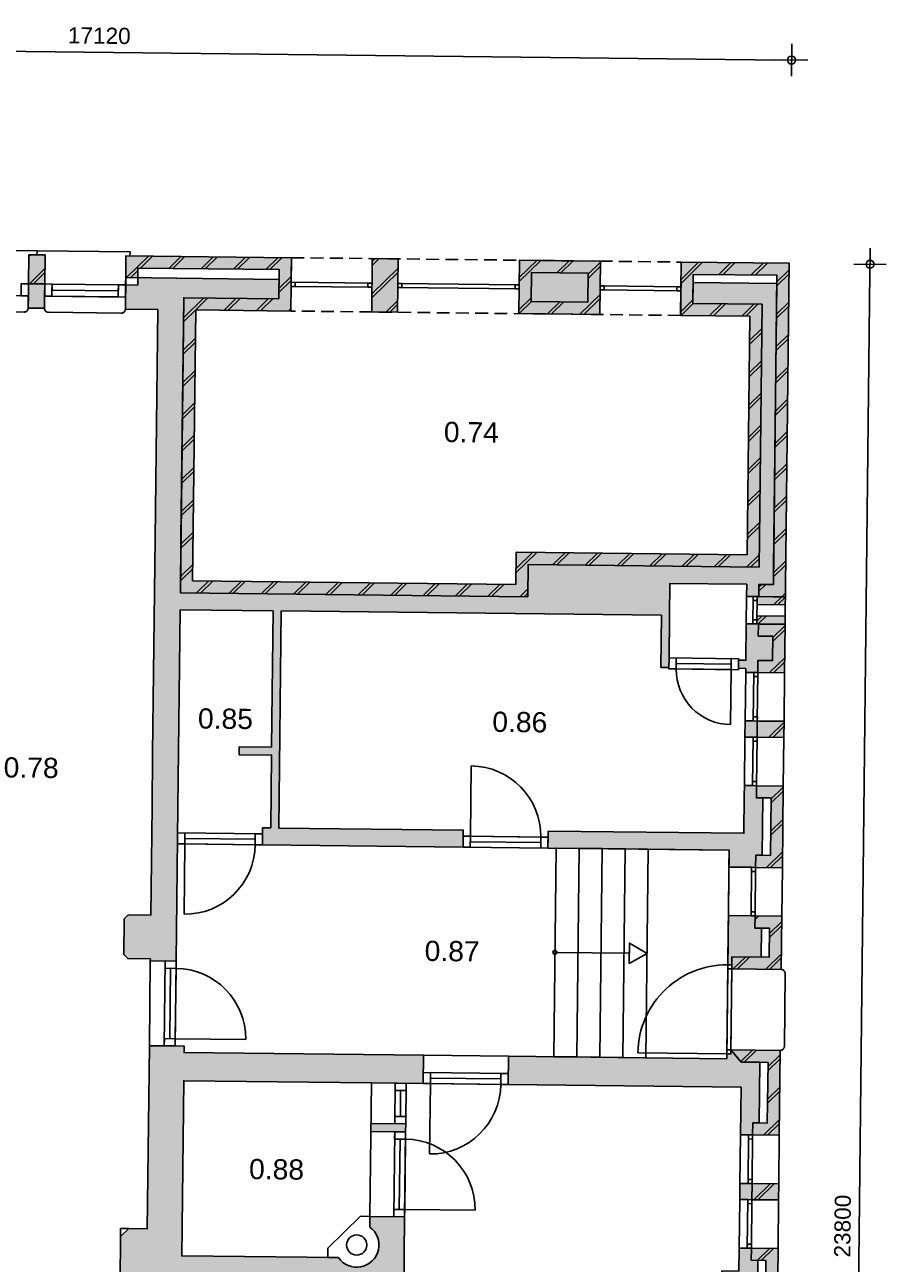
# Model space of a CAD drawing. Header units: millimetres. Extents: x -5500 to 79887, y -71178 to 5500.
# Tile 18 of 18: x 69237 to 79887, y -22100 to -6783. Entities that reach past the tile are written whole.
import ezdxf

# ---------------------------------------------------------------- set-up
doc = ezdxf.new("R2010")
doc.units = ezdxf.units.MM
doc.header["$LTSCALE"] = 100
doc.linetypes.add('begane grond_deel 2$0$DASHED2', pattern=[9.525, 6.35, -3.175])
for name, color, linetype in [('A--M$1A_MAATVOERING', 1, 'Continuous'), ('begane grond_deel 2$0$A--A21--_BUITENWAND', 9, 'Continuous'), ('begane grond_deel 2$0$A--A22--_BINNENWAND', 9, 'Continuous'), ('begane grond_deel 2$0$A--L21--_BUITENWAND', 2, 'Continuous'), ('begane grond_deel 2$0$A--L22--_BINNENWAND', 2, 'Continuous'), ('begane grond_deel 2$0$A--L24--_TRAPPEN', 1, 'Continuous'), ('begane grond_deel 2$0$A--L31--_BUITENKOZIJN', 1, 'Continuous'), ('begane grond_deel 2$0$A--L32--_BINNENKOZIJN', 1, 'Continuous'), ('begane grond_deel 2$0$A--T$1A_0_25MM', 4, 'Continuous')]:
    doc.layers.add(name, color=color, linetype=linetype)
doc.styles.add('begane grond_deel 2$0$TEXT-0_25', font='arial.ttf', dxfattribs={"height": 250})
doc.styles.add('TEXT-0_20', font='arial.ttf', dxfattribs={"height": 200})
doc.dimstyles.new('DIM-2', dxfattribs={"dimscale": 100, "dimtxt": 2, "dimasz": 1, "dimexe": 0, "dimexo": 0, "dimgap": 0, "dimtad": 0, "dimdec": 0, "dimzin": 0, "dimdsep": 46, "dimtxsty": 'TEXT-0_20', "dimblk1": 'MAATPUNT', "dimblk2": 'MAATPUNT', "dimsah": 1, "dimcen": 0, "dimse1": 1, "dimse2": 1, "dimclrd": 9, "dimclre": 1, "dimclrt": 2, "dimazin": 0, "dimtfac": 0.75, "dimtdec": 0, "dimtix": 1, "dimtmove": 2, "dimatfit": 3, "dimfxl": 1, "dimtvp": 1, "dimtolj": 1, "dimtzin": 0, "dimarcsym": 0})
pattern_1 = [(44.3514, (28751.47, -32919.44), (-197.7232, 202.2513), []), (44.3514, (28801.47, -32920), (-197.7232, 202.2513), [])]

# ---------------------------------------------------------------- blocks, each defined once
blk = doc.blocks.new('MAATPUNT')
at = {"color": 9, "linetype": 'Continuous'}
for p, q in [((0, 2), (0, -2)), ((-2, 0), (2, 0))]:
    blk.add_line(p, q, dxfattribs=at)
at = {"color": 1, "linetype": 'Continuous'}
blk.add_circle((0, 0), 0.5, dxfattribs=at)
blk = doc.blocks.new('*D354')
at = {"layer": 'A--M$1A_MAATVOERING', "color": 9, "lineweight": -2}
blk.add_line((61697, -7027), (78616, -7219), dxfattribs=at)
at = {"layer": 'A--M$1A_MAATVOERING', "color": 9, "lineweight": -2, "xscale": 100, "yscale": 100, "zscale": 100}
for p, rotation in [((61597, -7026), 179.351396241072), ((78716, -7220), 359.351396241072)]:
    blk.add_blockref('MAATPUNT', p, dxfattribs=dict(at, rotation=rotation))
at = {"layer": 'A--M$1A_MAATVOERING', "color": 2, "insert": (70158, -6919), "char_height": 200, "attachment_point": 5, "rotation": 359.3514, "style": 'TEXT-0_20'}
blk.add_mtext('\\A1;17120', dxfattribs=at)
blk = doc.blocks.new('*D355')
at = {"layer": 'A--M$1A_MAATVOERING', "color": 9, "lineweight": -2}
blk.add_line((79418, -33443), (79686, -9845), dxfattribs=at)
at = {"layer": 'A--M$1A_MAATVOERING', "color": 9, "lineweight": -2, "xscale": 100, "yscale": 100, "zscale": 100}
for p, rotation in [((79687, -9745), 89.351396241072), ((79417, -33543), 269.351396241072)]:
    blk.add_blockref('MAATPUNT', p, dxfattribs=dict(at, rotation=rotation))
at = {"layer": 'A--M$1A_MAATVOERING', "color": 2, "insert": (79348, -21641), "char_height": 200, "attachment_point": 5, "rotation": 89.3514, "style": 'TEXT-0_20'}
blk.add_mtext('\\A1;23800', dxfattribs=at)
blk = doc.blocks.new('begane grond_deel 2$0$bi_d_koz_1050')
at = {"layer": 'begane grond_deel 2$0$A--L31--_BUITENKOZIJN', "color": 1}
for points in [[(-135, 0), (0, 0), (0, -90), (-135, -90)], [(-135, -960), (-67.5, -960), (-67.5, -90), (-135, -90)], [(-135, -960), (0, -960), (0, -1050), (-135, -1050)]]:
    blk.add_lwpolyline(points, close=True, dxfattribs=at)
at = {"layer": 'begane grond_deel 2$0$A--L31--_BUITENKOZIJN', "color": 9}
blk.add_lwpolyline([(-135, 0), (-135, -1050), (0, -1050), (0, 0)], close=True, dxfattribs=at)
blk.add_lwpolyline([(-135, -90), (-1005, -90)], dxfattribs=at)
blk.add_arc((-135, -90), 870, 180, 270, dxfattribs=at)

msp = doc.modelspace()

# ---------------------------------------------------------------- hatches: boundary and pattern name
at = {"layer": 'begane grond_deel 2$0$A--A21--_BUITENWAND'}
h = msp.add_hatch(dxfattribs=at)
h.set_pattern_fill('BAKSTEEN', color=256, scale=100, angle=359.3514, style=0)
h.set_pattern_definition([(44.3514, (28750.46, -33009.44), (-197.7232, 202.2513), []), (44.3514, (28800.45, -33010), (-197.7232, 202.2513), [])])
h.paths.add_polyline_path([(69487.7, -9629.1), (69287.7, -9626.8), (69283.7, -9986.8), (69483.7, -9989.1)])
for points in [[(69487.7, -9629.1), (69287.7, -9626.8), (69283.7, -9986.8), (69483.7, -9989.1)], [(78492.2, -13706.3), (78312.2, -13704.2), (78310.5, -13854.2), (78490.5, -13856.3), (78640.4, -13858), (78642.1, -13708), (78687.1, -9733.2), (77352.9, -9718.1), (77349.5, -10023.1), (77348.9, -10073.1), (77345.4, -10378.1), (78199.7, -10387.8), (78166.3, -13337.6), (75312.2, -13305.3), (75307.6, -13705.2), (71312.2, -13660), (71350.1, -10310.2), (72525.7, -10323.5), (72529.2, -10018.5), (72529.8, -9968.5), (72533.2, -9663.6), (70487.7, -9640.4), (70484.9, -9885.4), (70484.6, -9910.4), (70634.6, -9912.1), (70636, -9792.1), (72381.5, -9811.9), (72380.2, -9931.8), (72378.6, -10071.8), (72377.5, -10171.8), (71201.8, -10158.5), (71168.1, -13138.3), (71160.5, -13808.3), (75455.9, -13856.9), (75460.5, -13456.9), (78314.6, -13489.3), (78351.4, -10239.5), (77497.1, -10229.8), (77500.1, -9969.8), (77501.2, -9869.8), (78535.5, -9881.5), (78534.3, -9981.5), (78494.6, -13491.3)], [(78640.4, -13858), (78639.3, -13958), (78289.3, -13954), (78290.5, -13854)], [(78637.7, -14098), (78636.6, -14197.9), (78286.6, -14194), (78287.8, -14094)], [(78300.4, -14744.2), (78299.8, -14794.2), (78629.8, -14797.9), (78636.6, -14197.9), (78486.6, -14196.2), (78306.6, -14194.2), (78304.9, -14344.2), (78484.9, -14346.2), (78481.5, -14646.2), (78301.5, -14644.2)], [(78623, -15397.9), (78293, -15394.1), (78290.8, -15594.1), (78620.8, -15597.9)], [(78274.2, -17054), (78272.5, -17204), (78602.5, -17207.8), (78614, -16197.8), (78284, -16194.1), (78282.3, -16344.1), (78462.3, -16346.1), (78454.2, -17056.1)], [(77980, -18310.8), (77978.3, -18460.8), (78588.3, -18467.7), (78595.7, -17807.7), (78265.8, -17804), (78264.1, -17954), (78444, -17956), (78440, -18316)], [(78236.8, -20363.8), (78235.1, -20513.8), (78565.1, -20517.5), (78576.9, -19467.6), (77967, -19460.7), (78095.3, -19612.2), (78425.3, -19615.9), (78416.8, -20365.9)], [(78558.3, -21117.5), (78228.3, -21113.8), (78226, -21313.8), (78556, -21317.5)], [(78197.3, -23853.6), (78195.6, -24003.6), (78525.5, -24007.3), (78549.2, -21917.4), (78219.2, -21913.7), (78217.5, -22063.7), (78397.5, -22065.7), (78377.3, -23855.6)]]:
    msp.add_hatch(color=8, dxfattribs=at).paths.add_polyline_path(points)
h = msp.add_hatch(dxfattribs=at)
h.set_pattern_fill('BAKSTEEN', color=256, scale=100, angle=359.3514, style=0)
h.set_pattern_definition([(44.3514, (28828.45, -26119.88), (-197.7232, 202.2513), []), (44.3514, (28878.45, -26120.44), (-197.7232, 202.2513), [])])
h.paths.add_polyline_path([(78274.2, -17054), (78272.5, -17204), (78602.5, -17207.8), (78614, -16197.8), (78284, -16194.1), (78282.3, -16344.1), (78462.3, -16346.1), (78454.2, -17056.1)])
h = msp.add_hatch(dxfattribs=at)
h.set_pattern_fill('BAKSTEEN', color=256, scale=100, angle=359.3514, style=0)
h.set_pattern_definition([(44.3514, (28814.2, -27379.8), (-197.7232, 202.2513), []), (44.3514, (28864.18, -27380.36), (-197.7232, 202.2513), [])])
h.paths.add_polyline_path([(77980, -18310.8), (77978.3, -18460.8), (78588.3, -18467.7), (78595.7, -17807.7), (78265.8, -17804), (78264.1, -17954), (78444, -17956), (78440, -18316)])
h = msp.add_hatch(dxfattribs=at)
h.set_pattern_fill('BAKSTEEN', color=256, scale=100, angle=359.3514, style=0)
h.set_pattern_definition([(44.3514, (28790.98, -29429.67), (-197.7232, 202.2513), []), (44.3514, (28840.98, -29430.23), (-197.7232, 202.2513), [])])
h.paths.add_polyline_path([(78236.8, -20363.8), (78235.1, -20513.8), (78565.1, -20517.5), (78576.9, -19467.6), (77967, -19460.7), (78095.3, -19612.2), (78425.3, -19615.9), (78416.8, -20365.9)])
h = msp.add_hatch(dxfattribs=at)
h.set_pattern_fill('BAKSTEEN', color=256, scale=100, angle=359.3514, style=0)
h.set_pattern_definition(pattern_1)
h.paths.add_polyline_path([(78197.3, -23853.6), (78195.6, -24003.6), (78525.5, -24007.3), (78549.2, -21917.4), (78219.2, -21913.7), (78217.5, -22063.7), (78397.5, -22065.7), (78377.3, -23855.6)])
at = {"layer": 'begane grond_deel 2$0$A--A22--_BINNENWAND'}
h = msp.add_hatch(dxfattribs=at)
h.set_pattern_fill('BAKSTEEN', color=256, scale=100, angle=359.3514, style=0)
h.set_pattern_definition(pattern_1)
h.paths.add_polyline_path([(78490.5, -13856.3), (78640.4, -13858), (78642.1, -13708), (78687.1, -9733.2), (77352.9, -9718.1), (77349.5, -10023.1), (77348.9, -10073.1), (77345.4, -10378.1), (78199.7, -10387.8), (78166.3, -13337.6), (75312.2, -13305.3), (75307.6, -13705.2), (71312.2, -13660), (71350.1, -10310.2), (72525.7, -10323.5), (72529.2, -10018.5), (72529.8, -9968.5), (72533.2, -9663.6), (70537.7, -9641), (70487.7, -9640.4), (70484.9, -9885.4), (70484.6, -9910.4), (70634.6, -9912.1), (70636, -9792.1), (72381.5, -9811.9), (72380.2, -9931.8), (72378.6, -10071.8), (72377.5, -10171.8), (71201.8, -10158.5), (71168.1, -13138.3), (71160.5, -13808.3), (75455.9, -13856.9), (75460.5, -13456.9), (78314.6, -13489.3), (78351.4, -10239.5), (77497.1, -10229.8), (77500.1, -9969.8), (77501.2, -9869.8), (78535.5, -9881.5), (78534.3, -9981.5), (78494.6, -13491.3), (78492.2, -13706.3), (78312.2, -13704.2), (78310.5, -13854.2)])
for color, points in [(8, [(73525.7, -10334.8), (73845.7, -10338.5), (73849.1, -10033.5), (73849.7, -9983.5), (73853.1, -9678.5), (73533.2, -9674.9), (73529.7, -9979.9), (73529.1, -10029.9)]), (256, [(72308.1, -14031.3), (72289, -15716.2), (71889, -15711.7), (71887.9, -15811.7), (72287.9, -15816.2), (72277.7, -16716.1), (72177.7, -16715), (72176.8, -16790), (72175.3, -16925), (74655.2, -16953.1), (74656.7, -16818.1), (74657.5, -16743.1), (72377.7, -16717.3), (72408.1, -14032.4), (77107.8, -14085.6), (77100.5, -14730.6), (77200.5, -14731.7), (77201.6, -14631.7), (77207.8, -14086.8), (77212.2, -13691.8), (78162.2, -13702.5), (78160.5, -13852.5), (78240.5, -13853.4), (78290.5, -13854), (78310.5, -13854.2), (78312.2, -13704.2), (78492.2, -13706.3), (78494.6, -13491.3), (78534.3, -9981.5), (77500.1, -9969.8), (77497.1, -10229.8), (78351.4, -10239.5), (78314.6, -13489.3), (75460.5, -13456.9), (75455.9, -13856.9), (71160.5, -13808.3), (71168.1, -13138.3), (71201.8, -10158.5), (72377.5, -10171.8), (72378.6, -10071.8), (72380.2, -9931.8), (70634.6, -9912.1), (70633.6, -10002.1), (70483.6, -10000.4), (70481.9, -10150.4), (70480.2, -10300.4), (70880.2, -10304.9), (70848.1, -13134.7), (70840.7, -13794.7), (70818, -15794.5), (70810.6, -16454.5), (70795.4, -17794.4), (70515.4, -17791.2), (70464.8, -17840.7), (70459.9, -18280.6), (70509.3, -18331.2), (70789.3, -18334.4), (70789, -18359.4), (70974, -18361.5), (71109, -18363), (71125.4, -16913.1), (71126.9, -16778.1), (71130.5, -16458.1), (71158.2, -14018.3)]), (256, [(75497.3, -10207.2), (76197.2, -10215.1), (76201.3, -9855.1), (75501.3, -9847.2)]), (256, [(69483.7, -9989.1), (69283.7, -9986.8), (69280.3, -10286.8), (69480.3, -10289)]), (256, [(78150.4, -14742.5), (78149.8, -14792.5), (78249.8, -14793.6), (78299.8, -14794.2), (78300.4, -14744.2), (78301.5, -14644.2), (78481.5, -14646.2), (78484.9, -14346.2), (78304.9, -14344.2), (78306.6, -14194.2), (78236.6, -14193.4), (78156.6, -14192.5), (78151.5, -14642.5), (78061.5, -14641.5), (78060.4, -14741.5)]), (256, [(78140.8, -15592.4), (78240.8, -15593.6), (78290.8, -15594.1), (78293, -15394.1), (78243, -15393.6), (78143, -15392.4)]), (256, [(76375, -16972.5), (76660, -16975.7), (76945, -16979), (77944.9, -16990.3), (77942.6, -17200.3), (78222.6, -17203.4), (78272.5, -17204), (78274.2, -17054), (78354.2, -17054.9), (78362.3, -16345), (78282.3, -16344.1), (78284, -16194.1), (78234, -16193.5), (78134, -16192.4), (78133.9, -16201.1), (78132.6, -16314.9), (78127.3, -16782.3), (75707.5, -16754.9), (75706.6, -16829.9), (75705.1, -16964.9), (75805.1, -16966.1), (76090.1, -16969.3)]), (256, [(77928.9, -18410.2), (77978.9, -18410.8), (77980, -18310.8), (78340, -18314.8), (78344.1, -17954.9), (78264.1, -17954), (78265.8, -17804), (78215.8, -17803.4), (77935.8, -17800.2), (77935.7, -17809), (77934.4, -17922.7)]), (256, [(70742.9, -22434.1), (70685.7, -27483.8), (70105.7, -27477.2), (69975.7, -27475.8), (69824.1, -27624), (69807.6, -29074), (70047.6, -29076.7), (70046.5, -29176.7), (70256.5, -29179), (70258.7, -28979.1), (70988.7, -28987.3), (70996.6, -28287.4), (71326.6, -28291.1), (71334.1, -27631.1), (72095.6, -27639.8), (72934, -27649.3), (72926.5, -28309.2), (74136.4, -28322.9), (74140.4, -27972.9), (73860.4, -27969.8), (73874.6, -26714.8), (73444.6, -26710), (73443.1, -26841.6, -1.1844289), (73055.4, -27220.6), (72923.8, -27219.1), (71118.9, -27198.7), (71143.5, -25033.8), (73758.3, -25063.4), (73893.3, -25064.9), (73904, -24120), (73474, -24115.1), (73472.5, -24246.7, -1.1844289), (73084.8, -24625.8), (72953.2, -24624.3), (71148.3, -24603.8), (71172.8, -22439), (73787.7, -22468.6), (73922.7, -22470.1), (73933.4, -21525.2), (73503.4, -21520.3), (73501.9, -21651.9, -1.1844289), (73114.2, -22030.9), (72982.6, -22029.4), (71177.7, -22009), (71202.2, -19844.1), (73522.1, -19870.4), (73817, -19873.7), (73952, -19875.3), (74162, -19877.7), (74166, -19527.7), (71206.2, -19494.2), (71207.1, -19414.2), (71097.1, -19412.9), (70777.1, -19409.3), (70751.5, -21674.2), (70522.1, -21671.6), (70421, -21770.4), (70414.7, -22330.4), (70513.5, -22431.5)]), (256, [(76630.8, -19555.6), (76345.8, -19552.4), (76060.9, -19549.1), (75775.9, -19545.9), (75215.9, -19539.6), (75213.5, -19754.6), (75212, -19889.5), (78091.8, -19922.1), (78085.1, -20512.1), (78185.1, -20513.2), (78235.1, -20513.8), (78236.8, -20363.8), (78316.8, -20364.7), (78325.3, -19614.8), (78095.3, -19612.2), (78061.1, -19571.8), (77967, -19460.7), (77966.4, -19510.7), (77916.4, -19510.1), (77915.7, -19570.1), (76915.8, -19558.8)]), (256, [(73810.2, -20473.7), (73945.2, -20475.2), (73946.4, -20375.2), (73811.4, -20373.7), (73516.4, -20370.4), (73515.3, -20470.4)]), (256, [(78228.3, -21113.8), (78178.3, -21113.2), (78078.3, -21112.1), (78076, -21312.1), (78176, -21313.2), (78226, -21313.8)])]:
    msp.add_hatch(color=color, dxfattribs=at).paths.add_polyline_path(points)
h = msp.add_hatch(dxfattribs=at)
h.set_pattern_fill('BAKSTEEN', color=256, scale=100, angle=359.3514, style=0)
h.set_pattern_definition(pattern_1)
h.paths.add_polyline_path([(73525.7, -10334.8), (73845.7, -10338.5), (73849.1, -10033.5), (73849.7, -9983.5), (73853.1, -9678.5), (73533.2, -9674.9), (73529.7, -9979.9), (73529.1, -10029.9)])
h = msp.add_hatch(color=8, dxfattribs=at)
h.paths.add_polyline_path([(75345.6, -10355.4), (76345.5, -10366.8), (76349, -10061.8), (76349.5, -10011.8), (76353, -9706.8), (75353, -9695.5), (75349.6, -10000.5), (75349, -10050.5)])
h.paths.add_polyline_path([(76197.2, -10215.1), (75497.3, -10207.2), (75501.3, -9847.2), (76201.3, -9855.1)], flags=16)
h = msp.add_hatch(dxfattribs=at)
h.set_pattern_fill('BAKSTEEN', color=256, scale=100, angle=359.3514, style=0)
h.set_pattern_definition(pattern_1)
h.paths.add_polyline_path([(75345.6, -10355.4), (76345.5, -10366.8), (76349, -10061.8), (76349.5, -10011.8), (76353, -9706.8), (75353, -9695.5), (75349.6, -10000.5), (75349, -10050.5)])
h.paths.add_polyline_path([(76197.2, -10215.1), (75497.3, -10207.2), (75501.3, -9847.2), (76201.3, -9855.1)], flags=16)
h = msp.add_hatch(dxfattribs=at)
h.set_pattern_fill('BAKSTEEN', color=256, scale=100, angle=359.3514, style=0)
h.set_pattern_definition(pattern_1)
h.paths.add_polyline_path([(78490.5, -13856.3), (78310.5, -13854.2), (78290.5, -13854), (78289.9, -13904), (78289.3, -13954), (78639.3, -13958), (78640.4, -13858)])
h = msp.add_hatch(dxfattribs=at)
h.set_pattern_fill('BAKSTEEN', color=256, scale=100, angle=359.3514, style=0)
h.set_pattern_definition(pattern_1)
h.paths.add_polyline_path([(78636.6, -14197.9), (78637.7, -14098), (78287.8, -14094), (78286.6, -14194), (78306.6, -14194.2)])
h = msp.add_hatch(dxfattribs=at)
h.set_pattern_fill('BAKSTEEN', color=256, scale=100, angle=359.3514, style=0)
h.set_pattern_definition(pattern_1)
h.paths.add_polyline_path([(78300.4, -14744.2), (78299.8, -14794.2), (78629.8, -14797.9), (78636.6, -14197.9), (78486.6, -14196.2), (78306.6, -14194.2), (78304.9, -14344.2), (78484.9, -14346.2), (78481.5, -14646.2), (78301.5, -14644.2)])
h = msp.add_hatch(dxfattribs=at)
h.set_pattern_fill('BAKSTEEN', color=256, scale=100, angle=359.3514, style=0)
h.set_pattern_definition(pattern_1)
h.paths.add_polyline_path([(78623, -15397.9), (78293, -15394.1), (78290.8, -15594.1), (78620.8, -15597.9)])
h = msp.add_hatch(dxfattribs=at)
h.set_pattern_fill('BAKSTEEN', color=256, scale=100, angle=359.3514, style=0)
h.set_pattern_definition(pattern_1)
h.paths.add_polyline_path([(78558.3, -21117.5), (78228.3, -21113.8), (78226, -21313.8), (78556, -21317.5)])
h = msp.add_hatch(dxfattribs=at)
h.set_pattern_fill('BAKSTEEN', color=256, scale=100, angle=359.3514, style=0)
h.set_pattern_definition(pattern_1)
h.paths.add_polyline_path([(78558.3, -21117.5), (78228.3, -21113.8), (78226, -21313.8), (78556, -21317.5)])
h = msp.add_hatch(color=256, dxfattribs=at)
h.paths.add_polyline_path([(78069.2, -21912), (78066, -22197), (77856, -22194.6), (77846.1, -23072.1), (78056.1, -23074.4), (78045.6, -24001.9), (78195.6, -24003.6), (78197.3, -23853.6), (78277.3, -23854.5), (78297.5, -22064.6), (78217.5, -22063.7), (78219.2, -21913.7)])
h.paths.add_polyline_path([(77952.4, -22515.7), (78062.4, -22517), (78057.6, -22939.4), (77947.6, -22938.2)], flags=16)

# ---------------------------------------------------------------- linework, layer by layer
at = {"color": 9, "linetype": 'begane grond_deel 2$0$DASHED2', "ltscale": 0.25}
msp.add_lwpolyline([(72533.2, -9663.6), (77352.9, -9718.1), (77345.4, -10378.1), (72525.7, -10323.5)], close=True, dxfattribs=at)
for points in [[(78490.5, -13856.3), (78640.4, -13858)], [(78636.6, -14197.9), (78486.6, -14196.2)], [(73503.4, -21520.3), (73501.9, -21651.9)]]:
    msp.add_lwpolyline(points)
at = {"color": 1}
msp.add_lwpolyline([(78576.9, -19467.6), (77967, -19460.7), (77978.3, -18460.8), (78588.3, -18467.7, -0.4142136), (78637.7, -18518.2), (78627.5, -19418.2, -0.4142136)], format="xyb", close=True, dxfattribs=at)
at = {"layer": 'begane grond_deel 2$0$A--L21--_BUITENWAND'}
for points in [[(69287.7, -9626.8), (69487.7, -9629.1), (69483.7, -9989.1), (69283.7, -9986.8)], [(78492.2, -13706.3), (78312.2, -13704.2), (78310.5, -13854.2), (78640.4, -13858), (78642.1, -13708), (78687.1, -9733.2), (77352.9, -9718.1), (77345.4, -10378.1), (78199.7, -10387.8), (78166.3, -13337.6), (75312.2, -13305.3), (75307.6, -13705.2), (71312.2, -13660), (71350.1, -10310.2), (72525.7, -10323.5), (72533.2, -9663.6), (70487.7, -9640.4), (70484.9, -9885.4), (70483.6, -10000.4), (70633.6, -10002.1), (70636, -9792.1), (72381.5, -9811.9), (72377.5, -10171.8), (71201.8, -10158.5), (71160.5, -13808.3), (75455.9, -13856.9), (75460.5, -13456.9), (78314.6, -13489.3), (78351.4, -10239.5), (77497.1, -10229.8), (77501.2, -9869.8), (78535.5, -9881.5)], [(73845.7, -10338.5), (73525.7, -10334.8), (73533.2, -9674.9), (73853.1, -9678.5)], [(76345.5, -10366.8), (75345.6, -10355.4), (75353, -9695.5), (76353, -9706.8)], [(72308.1, -14031.3), (72289, -15716.2), (71889, -15711.7), (71887.9, -15811.7), (72287.9, -15816.2), (72277.7, -16716.1), (72177.7, -16715), (72175.3, -16925), (74655.2, -16953.1), (74657.5, -16743.1), (72377.7, -16717.3), (72408.1, -14032.4), (77107.8, -14085.6), (77100.5, -14730.6), (77200.5, -14731.7), (77201.6, -14631.7), (77201.6, -14631.7), (77207.8, -14086.8), (77212.2, -13691.8), (78162.2, -13702.5), (78160.5, -13852.5), (78310.5, -13854.2), (78312.2, -13704.2), (78492.2, -13706.3), (78494.6, -13491.3), (78494.6, -13491.3), (78534.3, -9981.5), (77500.1, -9969.8), (77497.1, -10229.8), (78351.4, -10239.5), (78314.6, -13489.3), (75460.5, -13456.9), (75455.9, -13856.9), (71160.5, -13808.3), (71168.1, -13138.3), (71201.8, -10158.5), (72377.5, -10171.8), (72378.6, -10071.8), (72378.6, -10071.8), (72380.2, -9931.8), (70484.6, -9910.4), (70480.2, -10300.4), (70880.2, -10304.9), (70848.1, -13134.7), (70840.7, -13794.7), (70840.7, -13794.7), (70818, -15794.5), (70818, -15794.5), (70810.6, -16454.5), (70795.4, -17794.4), (70515.4, -17791.2), (70464.8, -17840.7), (70459.9, -18280.6), (70459.9, -18280.6), (70509.3, -18331.2), (70789.3, -18334.4), (70789, -18359.4), (71109, -18363), (71130.5, -16458.1), (71158.2, -14018.3)], [(76197.2, -10215.1), (75497.3, -10207.2), (75501.3, -9847.2), (76201.3, -9855.1)], [(69283.7, -9986.8), (69483.7, -9989.1), (69480.3, -10289), (69280.3, -10286.8)], [(78640.4, -13858), (78639.3, -13958), (78289.3, -13954), (78290.5, -13854)], [(78150.4, -14742.5), (78149.8, -14792.5), (78299.8, -14794.2), (78300.4, -14744.2), (78301.5, -14644.2), (78481.5, -14646.2), (78484.9, -14346.2), (78304.9, -14344.2), (78306.6, -14194.2), (78156.6, -14192.5), (78151.5, -14642.5), (78061.5, -14641.5), (78060.4, -14741.5)], [(78637.7, -14098), (78636.6, -14197.9), (78286.6, -14194), (78287.8, -14094)], [(78484.9, -14346.2), (78481.5, -14646.2), (78301.5, -14644.2), (78299.8, -14794.2), (78629.8, -14797.9), (78636.6, -14197.9), (78636.6, -14197.9), (78306.6, -14194.2), (78304.9, -14344.2)], [(78143, -15392.4), (78293, -15394.1), (78290.8, -15594.1), (78140.8, -15592.4)], [(78623, -15397.9), (78293, -15394.1), (78290.8, -15594.1), (78620.8, -15597.9)], [(75705.1, -16964.9), (77944.9, -16990.3), (77942.6, -17200.3), (78272.5, -17204), (78274.2, -17054), (78354.2, -17054.9), (78362.3, -16345), (78282.3, -16344.1), (78284, -16194.1), (78134, -16192.4), (78133.9, -16201.1), (78133.9, -16201.1), (78132.6, -16314.9), (78132.6, -16314.9), (78127.3, -16782.3), (75707.5, -16754.9)], [(78274.2, -17054), (78272.5, -17204), (78602.5, -17207.8), (78614, -16197.8), (78284, -16194.1), (78282.3, -16344.1), (78462.3, -16346.1), (78454.2, -17056.1)], [(77935.8, -17800.2), (77935.7, -17809), (77935.7, -17809), (77934.4, -17922.7), (77934.4, -17922.7), (77928.3, -18460.2), (77978.3, -18460.8), (77980, -18310.8), (78340, -18314.8), (78344.1, -17954.9), (78264.1, -17954), (78265.8, -17804)], [(77980, -18310.8), (77978.3, -18460.8), (78588.3, -18467.7), (78595.7, -17807.7), (78265.8, -17804), (78264.1, -17954), (78444, -17956), (78440, -18316)], [(78236.8, -20363.8), (78235.1, -20513.8), (78565.1, -20517.5), (78576.9, -19467.6), (77967, -19460.7), (78095.3, -19612.2), (78425.3, -19615.9), (78416.8, -20365.9)], [(73945.2, -20475.2), (73946.4, -20375.2), (73516.4, -20370.4), (73515.3, -20470.4)], [(78078.3, -21112.1), (78228.3, -21113.8), (78226, -21313.8), (78076, -21312.1)], [(78558.3, -21117.5), (78228.3, -21113.8), (78226, -21313.8), (78556, -21317.5)], [(78069.2, -21912), (78066, -22197), (77856, -22194.6), (77846.1, -23072.1), (78056.1, -23074.4), (78045.6, -24001.9), (78195.6, -24003.6), (78197.3, -23853.6), (78277.3, -23854.5), (78297.5, -22064.6), (78217.5, -22063.7), (78219.2, -21913.7)], [(78197.3, -23853.6), (78195.6, -24003.6), (78525.5, -24007.3), (78549.2, -21917.4), (78219.2, -21913.7), (78217.5, -22063.7), (78397.5, -22065.7), (78377.3, -23855.6)]]:
    msp.add_lwpolyline(points, close=True, dxfattribs=at)
at = {"layer": 'begane grond_deel 2$0$A--L21--_BUITENWAND', "color": 1}
for points in [[(78290.5, -13854), (78160.5, -13852.5), (78156.6, -14192.5), (78286.6, -14194)], [(78639.3, -13958), (78289.3, -13954), (78287.8, -14094), (78637.7, -14098)], [(70789, -18359.4), (71109, -18363), (71097.1, -19412.9), (70777.1, -19409.3)], [(74166, -19527.7), (75215.9, -19539.6), (75212, -19889.5), (74162, -19877.7)]]:
    msp.add_lwpolyline(points, close=True, dxfattribs=at)
at = {"layer": 'begane grond_deel 2$0$A--L21--_BUITENWAND'}
msp.add_lwpolyline([(73922.7, -22470.1), (73933.4, -21525.2), (73503.4, -21520.3), (73501.9, -21651.9, -1.1844289), (73114.2, -22030.9), (71177.7, -22009), (71202.2, -19844.1), (73522.1, -19870.4), (74162, -19877.7), (74166, -19527.7), (71206.2, -19494.2), (71207.1, -19414.2), (70777.1, -19409.3), (70751.5, -21674.2), (70522.1, -21671.6), (70421, -21770.4), (70414.7, -22330.4)], format="xyb", dxfattribs=at)
msp.add_lwpolyline([(78061.1, -19571.8), (77967, -19460.7), (77966.4, -19510.7), (77916.4, -19510.1), (77915.7, -19570.1), (75215.9, -19539.6), (75212, -19889.5), (78091.8, -19922.1), (78085.1, -20512.1), (78235.1, -20513.8), (78236.8, -20363.8), (78316.8, -20364.7), (78325.3, -19614.8), (78095.3, -19612.2)], dxfattribs=at)
at = {"layer": 'begane grond_deel 2$0$A--L21--_BUITENWAND', "color": 1}
for points in [[(73503.4, -21520.3), (73522.1, -19870.4)], [(73501.9, -21651.9), (73503.4, -21520.3), (73388.4, -21519), (72983.9, -21914.4), (72982.6, -22029.4), (73114.2, -22030.9)]]:
    msp.add_lwpolyline(points, dxfattribs=at)
msp.add_circle((73340.3, -21874.4), 125, dxfattribs=at)
at = {"layer": 'begane grond_deel 2$0$A--L22--_BINNENWAND', "color": 1}
msp.add_lwpolyline([(70522.1, -21671.6), (70422.1, -21670.4), (70421, -21770.4)], dxfattribs=at)
at = {"layer": 'begane grond_deel 2$0$A--L24--_TRAPPEN'}
for points in [[(75775.9, -19545.9), (76060.9, -19549.1), (76090.1, -16969.3), (75805.1, -16966.1)], [(76060.9, -19549.1), (76345.8, -19552.4), (76375, -16972.5), (76090.1, -16969.3)], [(76345.8, -19552.4), (76630.8, -19555.6), (76660, -16975.7), (76375, -16972.5)], [(76630.8, -19555.6), (76915.8, -19558.8), (76945, -16979), (76660, -16975.7)], [(76945, -16979), (77944.9, -16990.3), (77915.7, -19570.1), (76915.8, -19558.8)]]:
    msp.add_lwpolyline(points, close=True, dxfattribs=at)
at = {"layer": 'begane grond_deel 2$0$A--L24--_TRAPPEN', "color": 9}
msp.add_lwpolyline([(76709.7, -18393), (76930.4, -18268.9), (76712.6, -18139.8)], close=True, dxfattribs=at)
msp.add_lwpolyline([(75790.5, -18256), (76711.1, -18266.4)], dxfattribs=at)
msp.add_circle((75790.5, -18255.5), 25, dxfattribs=at)
at = {"layer": 'begane grond_deel 2$0$A--L31--_BUITENKOZIJN'}
for points in [[(68237.8, -9614.9), (68238.4, -9564.9), (69388.3, -9578), (69387.7, -9628)], [(70537.7, -9641), (70538.2, -9591), (69388.3, -9578), (69387.7, -9628)]]:
    msp.add_lwpolyline(points, dxfattribs=at)
at = {"layer": 'begane grond_deel 2$0$A--L31--_BUITENKOZIJN', "color": 1}
for points in [[(69282, -10136.8), (69283.7, -9986.8), (69193.7, -9985.8), (69192, -10135.8)], [(69572, -10140.1), (69573.7, -9990.1), (69483.7, -9989.1), (69482, -10139.1)], [(70391.9, -10149.4), (69572, -10140.1), (69573.7, -9990.1), (70393.6, -9999.4)], [(70481.9, -10150.4), (70483.6, -10000.4), (70393.6, -9999.4), (70391.9, -10149.4)], [(72529.2, -10018.5), (72529.8, -9968.5), (72579.8, -9969.1), (72579.2, -10019.1)], [(73479.1, -10029.3), (73479.7, -9979.3), (73529.7, -9979.9), (73529.1, -10029.9)], [(73849.1, -10033.5), (73849.7, -9983.5), (73899.7, -9984.1), (73899.1, -10034)], [(75299, -10049.9), (75299.6, -9999.9), (75349.6, -10000.5), (75349, -10050.5)], [(76349, -10061.8), (76349.5, -10011.8), (76399.5, -10012.4), (76399, -10062.3)], [(77298.9, -10072.5), (77299.5, -10022.5), (77349.5, -10023.1), (77348.9, -10073.1)], [(78289.9, -13904), (78239.9, -13903.4), (78240.5, -13853.4), (78290.5, -13854)], [(78236.6, -14193.4), (78286.6, -14194), (78287.2, -14144), (78237.2, -14143.4)], [(78149.8, -14792.5), (78249.8, -14793.6), (78243, -15393.6), (78143, -15392.4)], [(78299.3, -14844.2), (78249.3, -14843.6), (78249.8, -14793.6), (78299.8, -14794.2)], [(78299.8, -14794.2), (78629.8, -14797.9), (78623, -15397.9), (78293, -15394.1)], [(78243, -15393.6), (78293, -15394.1), (78293.6, -15344.1), (78243.6, -15343.6)], [(78140.8, -15592.4), (78240.8, -15593.6), (78234, -16193.5), (78134, -16192.4)], [(78290.2, -15644.1), (78240.2, -15643.5), (78240.8, -15593.6), (78290.8, -15594.1)], [(78290.8, -15594.1), (78620.8, -15597.9), (78614, -16197.8), (78284, -16194.1)], [(78234, -16193.5), (78284, -16194.1), (78284.5, -16144.1), (78234.5, -16143.5)], [(77942.6, -17200.3), (78222.6, -17203.4), (78215.8, -17803.4), (77935.8, -17800.2)], [(78272, -17254), (78222, -17253.4), (78222.6, -17203.4), (78272.5, -17204)], [(78272.5, -17204), (78602.5, -17207.8), (78595.7, -17807.7), (78265.8, -17804)], [(78215.8, -17803.4), (78265.8, -17804), (78266.3, -17754), (78216.3, -17753.4)], [(78085.1, -20512.1), (78185.1, -20513.2), (78178.3, -21113.2), (78078.3, -21112.1)], [(78234.5, -20563.8), (78184.5, -20563.2), (78185.1, -20513.2), (78235.1, -20513.8)], [(78235.1, -20513.8), (78565.1, -20517.5), (78558.3, -21117.5), (78228.3, -21113.8)], [(78178.3, -21113.2), (78228.3, -21113.8), (78228.9, -21063.8), (78178.9, -21063.2)], [(78076, -21312.1), (78176, -21313.2), (78169.2, -21913.1), (78069.2, -21912)], [(78225.5, -21363.7), (78175.5, -21363.2), (78176, -21313.2), (78226, -21313.8)], [(78226, -21313.8), (78556, -21317.5), (78549.2, -21917.4), (78219.2, -21913.7)], [(78169.2, -21913.1), (78219.2, -21913.7), (78219.8, -21863.7), (78169.8, -21863.2)]]:
    msp.add_lwpolyline(points, close=True, dxfattribs=at)
msp.add_lwpolyline([(69283.7, -9986.8), (69282, -10136.8)], dxfattribs=at)
at = {"layer": 'begane grond_deel 2$0$A--L31--_BUITENKOZIJN', "color": 9}
for points in [[(70393.6, -9999.4), (69573.7, -9990.1), (69572.8, -10065.1), (70392.7, -10074.4)], [(72529.8, -9968.5), (73529.7, -9979.9), (73529.1, -10029.9), (72529.2, -10018.5)], [(73849.7, -9983.5), (75349.6, -10000.5), (75349, -10050.5), (73849.1, -10033.5)], [(76349.5, -10011.8), (77349.5, -10023.1), (77348.9, -10073.1), (76349, -10061.8)], [(78236.6, -14193.4), (78286.6, -14194), (78290.5, -13854), (78240.5, -13853.4)], [(78243, -15393.6), (78293, -15394.1), (78299.8, -14794.2), (78249.8, -14793.6)], [(78234, -16193.5), (78284, -16194.1), (78290.8, -15594.1), (78240.8, -15593.6)], [(78215.8, -17803.4), (78265.8, -17804), (78272.5, -17204), (78222.6, -17203.4)], [(78178.3, -21113.2), (78228.3, -21113.8), (78235.1, -20513.8), (78185.1, -20513.2)], [(78169.2, -21913.1), (78219.2, -21913.7), (78226, -21313.8), (78176, -21313.2)]]:
    msp.add_lwpolyline(points, close=True, dxfattribs=at)
at = {"layer": 'begane grond_deel 2$0$A--L31--_BUITENKOZIJN'}
for points in [[(68282, -10125.5), (68280.3, -10275.5, 0.4142136), (68329.8, -10326), (69229.7, -10336.2, 0.4142136), (69280.3, -10286.8), (69282, -10136.8)], [(70481.9, -10150.4), (70480.2, -10300.4, -0.4142136), (70429.6, -10349.8), (69529.7, -10339.6, -0.4142136), (69480.3, -10289), (69482, -10139.1)]]:
    msp.add_lwpolyline(points, format="xyb", close=True, dxfattribs=at)
at = {"layer": 'begane grond_deel 2$0$A--L32--_BINNENKOZIJN', "color": 1}
for points in [[(77290.3, -14750.2), (77291.8, -14615.2), (77201.8, -14614.2), (77200.3, -14749.2)], [(77290.3, -14750.2), (77291, -14682.7), (77971, -14690.4), (77970.2, -14757.9)], [(78060.2, -14759), (78061.7, -14624), (77971.7, -14622.9), (77970.2, -14757.9)], [(77978.9, -18410.8), (77928.9, -18410.2), (77928.3, -18460.2), (77978.3, -18460.8)], [(77917, -19460.1), (77967, -19460.7), (77966.4, -19510.7), (77916.4, -19510.1)]]:
    msp.add_lwpolyline(points, close=True, dxfattribs=at)
at = {"layer": 'begane grond_deel 2$0$A--L32--_BINNENKOZIJN', "color": 9}
for points in [[(78060.2, -14759), (77200.3, -14749.2), (77201.8, -14614.2), (78061.7, -14624)], [(77978.9, -18410.8), (77928.9, -18410.2), (77916.4, -19510.1), (77966.4, -19510.7)], [(73883.5, -19964.5), (73951, -19965.3), (73947.4, -20285.3), (73879.9, -20284.5)]]:
    msp.add_lwpolyline(points, close=True, dxfattribs=at)
for points in [[(77970.2, -14757.9), (77962.5, -15437.9)], [(77916.4, -19510.1), (76816.5, -19497.7)]]:
    msp.add_lwpolyline(points, dxfattribs=at)
at = {"layer": 'begane grond_deel 2$0$A--L32--_BINNENKOZIJN'}
for points in [[(73817, -19873.7), (73952, -19875.3), (73951, -19965.3), (73816, -19963.7)], [(73816, -19963.7), (73883.5, -19964.5), (73879.9, -20284.5), (73812.4, -20283.7)], [(73812.4, -20283.7), (73947.4, -20285.3), (73946.4, -20375.2), (73811.4, -20373.7)]]:
    msp.add_lwpolyline(points, close=True, dxfattribs=at)
at = {"layer": 'begane grond_deel 2$0$A--L32--_BINNENKOZIJN', "color": 9}
for centre, radius, start, end in [((77970.2, -14757.9), 680, 179.3514, 269.3514), ((77918.2, -19510.9), 1101.8, 86.84623, 179.3105)]:
    msp.add_arc(centre, radius, start, end, dxfattribs=at)

# ---------------------------------------------------------------- block references
at = {"xscale": -1, "rotation": 89.351396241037}
msp.add_blockref('begane grond_deel 2$0$bi_d_koz_1050', (74655.2, -16953.1), dxfattribs=at)
for p, rotation in [((71126.9, -16778.1), 89.351396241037), ((70962.1, -19411.4), 179.351396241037), ((74163.5, -19742.7), 89.351396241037), ((73798.4, -21523.6), 179.351396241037)]:
    msp.add_blockref('begane grond_deel 2$0$bi_d_koz_1050', p, dxfattribs=dict(rotation=rotation))

# ---------------------------------------------------------------- texts
at = {"layer": 'begane grond_deel 2$0$A--T$1A_0_25MM', "char_height": 100, "width": 708.694, "attachment_point": 5, "rotation": 359.3514, "style": 'begane grond_deel 2$0$TEXT-0_25'}
for s, insert in [('\\H2.5x;0.74', (74758.2, -11823.9)), ('\\H2.5x;0.85', (71717.9, -15367.2)), ('\\H2.5x;0.86', (75357, -15408.4)), ('\\H2.5x;0.78', (69315.9, -15972.5)), ('\\H2.5x;0.87', (74520.6, -18241.6)), ('\\H2.5x;0.88', (72349.9, -20939.7))]:
    msp.add_mtext(s, dxfattribs=dict(at, insert=insert))

# ---------------------------------------------------------------- dimensions: what is measured, and where the dimension line sits
at = {"layer": 'A--M$1A_MAATVOERING'}
for base, p1, angle, picture, middle in [((78715.6, -7219.8), (61585.4, -8025.2), 359.3514, '*D354', (70158.5, -6918.7)), ((79686.7, -9744.5), (78417.7, -33531.7), 89.3514, '*D355', (79347.8, -21641.5))]:
    dim = msp.add_linear_dim(base=base, p1=p1, p2=(78687.1, -9733.2), angle=angle, dimstyle='DIM-2', dxfattribs=at)
    dim.commit()
    dim.dimension.update_dxf_attribs({"geometry": picture, "text_midpoint": middle})

doc.saveas('drawing.dxf')
